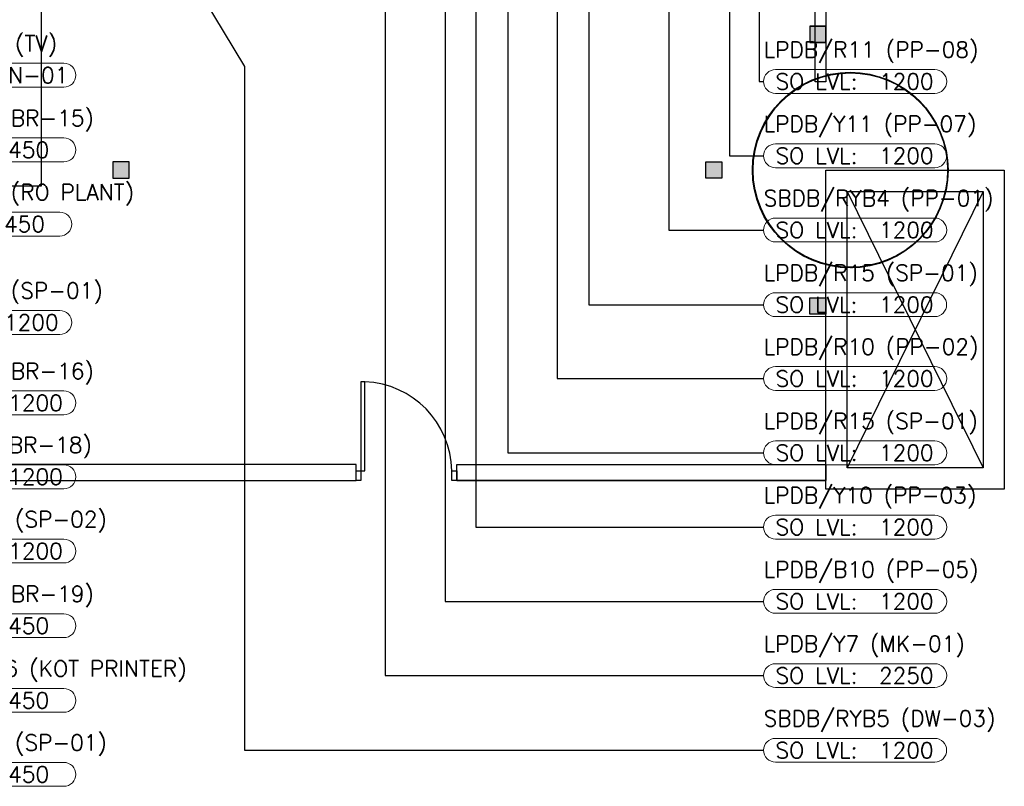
# Model space of a CAD drawing. Header units: millimetres. Extents: x -11575 to 52845, y -36266 to 23021.
# Tile 31 of 184: x 13565 to 22845, y 3363 to 10589. Entities that reach past the tile are written whole.
import ezdxf
from ezdxf.enums import TextEntityAlignment as Align

# ---------------------------------------------------------------- set-up
doc = ezdxf.new("R2010")
doc.units = ezdxf.units.MM
doc.header["$MEASUREMENT"] = 0
doc.layers.get('0').update_dxf_attribs({"lineweight": 5})
doc.layers.add('ELEC-SO-LVL-TAG', color=7, linetype='Continuous')
doc.layers.add('GREY SCALE', color=9, linetype='Continuous', true_color=0x808080)
doc.layers.add('GREYSCALE', color=9, linetype='Continuous', lineweight=0, true_color=0x808080)
doc.layers.add('M-MEP-ELLG-TEXT', color=7, linetype='Continuous', lineweight=20)
doc.styles.add('Oswald Light', font='txt')
doc.styles.add('ROMANS-100', font='romans.shx')
doc.styles.get("Standard").update_dxf_attribs({"font": 'romans.shx'})
doc.dimstyles.new('MDS-50', dxfattribs={"dimtxt": 100, "dimasz": 100, "dimexe": 50, "dimexo": 50, "dimgap": 25, "dimtad": 1, "dimdec": 0, "dimtxsty": 'Oswald Light', "dimcen": 0, "dimdle": 1.5875, "dimazin": 0, "dimtfac": 1, "dimtdec": 0, "dimtix": 1, "dimtmove": 0, "dimatfit": 0, "dimfxl": 1, "dimfrac": 2, "dimtolj": 1, "dimarcsym": 0})

# ---------------------------------------------------------------- blocks, each defined once
blk = doc.blocks.new('FLOOR PLAN')
at = {"layer": 'GREYSCALE', "lineweight": -2, "ltscale": 0.25}
h = blk.add_hatch(color=0, dxfattribs=at)
h.dxf.hatch_style = 1
h.paths.add_polyline_path([(21163.6, 10529.2), (21163.6, 10376.8), (21011.2, 10376.8), (21011.2, 10529.2)])
h = blk.add_hatch(color=0, dxfattribs=at)
h.dxf.hatch_style = 1
h.paths.add_polyline_path([(21164.3, 10525), (21164.3, 10373), (21012.4, 10373), (21012.4, 10525)])
h = blk.add_hatch(color=0, dxfattribs=at)
h.dxf.hatch_style = 1
h.paths.add_polyline_path([(14595.5, 9247.9), (14595.5, 9095.5), (14443.1, 9095.5), (14443.1, 9247.9)])
h = blk.add_hatch(color=0, dxfattribs=at)
h.dxf.hatch_style = 1
h.paths.add_polyline_path([(20031.9, 9095.5), (20184.3, 9095.5), (20184.3, 9247.9), (20031.9, 9247.9)])
h = blk.add_hatch(color=0, dxfattribs=at)
h.dxf.hatch_style = 1
h.paths.add_polyline_path([(21163.6, 7814.2), (21163.6, 7966.6), (21011.2, 7966.6), (21011.2, 7814.2)])
at = {"layer": 'GREYSCALE', "color": 0, "lineweight": -2, "ltscale": 0.25}
for p, q in [((13767.6, 12178.1), (13767.8, 9019.3)), ((21062, 10002.1), (21062, 12069.1)), ((21163.6, 12069.1), (21163.6, 10002.1)), ((21163.6, 10529.2), (21011.2, 10529.2)), ((21011.2, 10529.2), (21011.2, 10376.8)), ((21164.3, 10525), (21012.4, 10525)), ((21012.4, 10525), (21012.4, 10373)), ((21163.6, 10376.8), (21163.6, 10529.2)), ((21164.3, 10373), (21164.3, 10525)), ((21011.2, 10376.8), (21163.6, 10376.8)), ((21012.4, 10373), (21164.3, 10373)), ((21163.6, 10002.1), (21062, 10002.1)), ((14595.5, 9247.9), (14443.1, 9247.9)), ((14443.1, 9247.9), (14443.1, 9095.5)), ((14595.5, 9095.5), (14595.5, 9247.9)), ((20031.9, 9095.5), (20031.9, 9247.9)), ((20031.9, 9247.9), (20184.3, 9247.9)), ((20184.3, 9247.9), (20184.3, 9095.5)), ((14443.1, 9095.5), (14595.5, 9095.5)), ((20184.3, 9095.5), (20031.9, 9095.5)), ((21163.6, 6165.3), (21163.6, 9171.7)), ((21163.6, 9171.7), (22845.3, 9171.7)), ((21163.6, 6165.3), (21163.6, 9171.7)), ((21163.6, 9171.7), (22845.3, 9171.7)), ((21163.6, 6165.3), (21163.6, 9171.7)), ((21163.6, 9171.7), (22845.3, 9171.7)), ((22845.3, 9171.7), (22845.3, 6165.3)), ((22845.3, 9171.7), (22845.3, 6165.3)), ((22845.3, 9171.7), (22845.3, 6165.3)), ((13767.8, 9019.3), (13005.9, 9019.3)), ((21364, 6365.7), (21364, 8971.3)), ((21364, 8971.3), (22644.8, 8971.3)), ((22644.8, 8971.3), (21364, 6365.7)), ((21364, 8971.3), (22644.8, 6365.7)), ((21364, 6365.7), (21364, 8971.3)), ((21364, 8971.3), (22644.8, 8971.3)), ((22644.8, 8971.3), (21364, 6365.7)), ((21364, 8971.3), (22644.8, 6365.7)), ((21364, 6365.7), (21364, 8971.3)), ((21364, 8971.3), (22644.8, 8971.3)), ((22644.8, 8971.3), (21364, 6365.7)), ((21364, 8971.3), (22644.8, 6365.7)), ((22644.8, 8971.3), (22644.8, 6365.7)), ((22644.8, 8971.3), (22644.8, 6365.7)), ((22644.8, 8971.3), (22644.8, 6365.7)), ((21011.2, 7814.2), (21011.2, 7966.6)), ((21011.2, 7966.6), (21163.6, 7966.6)), ((21163.6, 7966.6), (21163.6, 7814.2)), ((21163.6, 7814.2), (21011.2, 7814.2)), ((21163.6, 6245.4), (21163.6, 6397.8)), ((22644.8, 6365.7), (21364, 6365.7)), ((22644.8, 6365.7), (21364, 6365.7)), ((22644.8, 6365.7), (21364, 6365.7)), ((11787.1, 6245.4), (16735.1, 6245.4)), ((17685.1, 6245.4), (21163.6, 6245.4)), ((22845.3, 6165.3), (21163.6, 6165.3)), ((22845.3, 6165.3), (21163.6, 6165.3)), ((22845.3, 6165.3), (21163.6, 6165.3))]:
    blk.add_line(p, q, dxfattribs=at)
at = {"layer": 'GREYSCALE', "color": 0, "lineweight": -2}
for p, q in [((16781.6, 7176.1), (16781.6, 6245.4)), ((16818.9, 7176.1), (16781.6, 7176.1)), ((16818.9, 6338.5), (16818.9, 7176.1)), ((16735.1, 6395.4), (11939.5, 6395.4)), ((16735.1, 6245.4), (16735.1, 6395.4)), ((16735.1, 6245.4), (16735.1, 6338.5)), ((16735.1, 6338.5), (16818.9, 6338.5)), ((17638.5, 6338.5), (17685.1, 6338.5)), ((17638.5, 6245.4), (17638.5, 6338.5)), ((17685.1, 6245.4), (17685.1, 6395.4)), ((17685.1, 6395.4), (21163.6, 6395.4)), ((17685.1, 6338.5), (17685.1, 6245.4)), ((21163.6, 6395.4), (21163.6, 6245.4)), ((11939.5, 6245.4), (16735.1, 6245.4)), ((16781.6, 6245.4), (16735.1, 6245.4)), ((17685.1, 6245.4), (17638.5, 6245.4)), ((21163.6, 6245.4), (17685.1, 6245.4))]:
    blk.add_line(p, q, dxfattribs=at)
for centre, radius in [((21392.9, 9171.7), 921.8), ((21394, 9171.7), 920.6)]:
    blk.add_circle(centre, radius, dxfattribs=at)
at = {"layer": 'GREYSCALE', "color": 0, "lineweight": -2, "ltscale": 0.25}
for centre, radius in [((21392.8, 9171.7), 920.5), ((21392.8, 9171.7), 920.5), ((21392.8, 9171.7), 920.5), ((21394, 9171.7), 916.3)]:
    blk.add_circle(centre, radius, dxfattribs=at)
at = {"layer": 'GREYSCALE', "color": 0, "lineweight": -2, "ltscale": 5}
blk.add_arc((16784.3, 6322.4), 854.3, 1.07804, 87.68214, dxfattribs=at)
blk = doc.blocks.new('ELEC-SO-LVL-EQP-TAG')
at = {"color": 0}
blk.add_lwpolyline([(75, 72.5), (1075, 72.5, -0.414214), (1150, -2.5), (1150, -2.5, -0.414214), (1075, -77.5), (75, -77.5, -0.414214), (0, -2.5), (0, -2.5, -0.414214)], format="xyb", close=True, dxfattribs=at)
at = {"color": 0, "insert": (75, -2.5), "char_height": 100, "attachment_point": 4}
blk.add_mtext_dynamic_manual_height_columns('{\\Fromans|c0;SO LVL:}', width=1015.069, gutter_width=1, heights=[0], dxfattribs=at)
at = {"color": 0, "style": 'ROMANS-100'}
for tag, p in [('SO-EQP', (0, 197.5)), ('SO-LVL', (725, -2.5))]:
    blk.add_attdef(tag, text='', height=100, dxfattribs=at).set_placement(p, align=Align.MIDDLE_LEFT)

msp = doc.modelspace()

# ---------------------------------------------------------------- block references
at = {"layer": 'GREY SCALE'}
msp.add_blockref('FLOOR PLAN', (0, 0), dxfattribs=at)
at = {"layer": 'M-MEP-ELLG-TEXT'}
ref = msp.add_blockref('ELEC-SO-LVL-EQP-TAG', (12369.3, 10069.3), dxfattribs=dict(at, xscale=1.5, yscale=1.5, zscale=1.5))
ref.add_attrib('SO-EQP', 'LPDB/R17 (TV)', dxfattribs={"layer": 'ELEC-SO-LVL-TAG', "height": 150, "style": 'ROMANS-100'}).set_placement((12369.2, 10365.5), align=Align.MIDDLE_LEFT)
ref.add_attrib('SO-LVL', 'N-01', dxfattribs={"layer": 'ELEC-SO-LVL-TAG', "height": 150, "style": 'ROMANS-100'}).set_placement((13456.7, 10065.5), align=Align.MIDDLE_LEFT)
ref = msp.add_blockref('ELEC-SO-LVL-EQP-TAG', (20577, 10010.5), dxfattribs=dict(at, xscale=1.5, yscale=1.5, zscale=1.5))
ref.add_attrib('SO-EQP', 'LPDB/R11 (PP-08)', dxfattribs={"layer": 'ELEC-SO-LVL-TAG', "height": 150, "style": 'ROMANS-100'}).set_placement((20576.9, 10306.7), align=Align.MIDDLE_LEFT)
ref.add_attrib('SO-LVL', '1200', dxfattribs={"layer": 'ELEC-SO-LVL-TAG', "height": 150, "style": 'ROMANS-100'}).set_placement((21664.4, 10006.7), align=Align.MIDDLE_LEFT)
ref = msp.add_blockref('ELEC-SO-LVL-EQP-TAG', (12369.2, 9365.5), dxfattribs=dict(at, xscale=1.5, yscale=1.5, zscale=1.5))
ref.add_attrib('SO-EQP', 'LPDB/B6 (BR-15)', dxfattribs={"layer": 'ELEC-SO-LVL-TAG', "height": 150, "style": 'ROMANS-100'}).set_placement((12369.2, 9661.6), align=Align.MIDDLE_LEFT)
ref.add_attrib('SO-LVL', '450', dxfattribs={"layer": 'ELEC-SO-LVL-TAG', "height": 150, "style": 'ROMANS-100'}).set_placement((13456.7, 9361.6), align=Align.MIDDLE_LEFT)
ref = msp.add_blockref('ELEC-SO-LVL-EQP-TAG', (20577, 9310.5), dxfattribs=dict(at, xscale=1.5, yscale=1.5, zscale=1.5))
ref.add_attrib('SO-EQP', 'LPDB/Y11 (PP-07)', dxfattribs={"layer": 'ELEC-SO-LVL-TAG', "height": 150, "style": 'ROMANS-100'}).set_placement((20576.9, 9606.7), align=Align.MIDDLE_LEFT)
ref.add_attrib('SO-LVL', '1200', dxfattribs={"layer": 'ELEC-SO-LVL-TAG', "height": 150, "style": 'ROMANS-100'}).set_placement((21664.4, 9306.7), align=Align.MIDDLE_LEFT)
ref = msp.add_blockref('ELEC-SO-LVL-EQP-TAG', (12330.1, 8666.6), dxfattribs=dict(at, xscale=1.5, yscale=1.5, zscale=1.5))
ref.add_attrib('SO-EQP', 'LPDB/R12 (RO PLANT)', dxfattribs={"layer": 'ELEC-SO-LVL-TAG', "height": 150, "style": 'ROMANS-100'}).set_placement((12330, 8962.7), align=Align.MIDDLE_LEFT)
ref.add_attrib('SO-LVL', '450', dxfattribs={"layer": 'ELEC-SO-LVL-TAG', "height": 150, "style": 'ROMANS-100'}).set_placement((13417.5, 8662.7), align=Align.MIDDLE_LEFT)
ref = msp.add_blockref('ELEC-SO-LVL-EQP-TAG', (20577, 8610.5), dxfattribs=dict(at, xscale=1.5, yscale=1.5, zscale=1.5))
ref.add_attrib('SO-EQP', 'SBDB/RYB4 (PP-01)', dxfattribs={"layer": 'ELEC-SO-LVL-TAG', "height": 150, "style": 'ROMANS-100'}).set_placement((20576.9, 8906.7), align=Align.MIDDLE_LEFT)
ref.add_attrib('SO-LVL', '1200', dxfattribs={"layer": 'ELEC-SO-LVL-TAG', "height": 150, "style": 'ROMANS-100'}).set_placement((21664.4, 8606.7), align=Align.MIDDLE_LEFT)
ref = msp.add_blockref('ELEC-SO-LVL-EQP-TAG', (20576.9, 7906.7), dxfattribs=dict(at, xscale=1.5, yscale=1.5, zscale=1.5))
ref.add_attrib('SO-EQP', 'LPDB/R15 (SP-01)', dxfattribs={"layer": 'ELEC-SO-LVL-TAG', "height": 150, "style": 'ROMANS-100'}).set_placement((20576.9, 8202.9), align=Align.MIDDLE_LEFT)
ref.add_attrib('SO-LVL', '1200', dxfattribs={"layer": 'ELEC-SO-LVL-TAG', "height": 150, "style": 'ROMANS-100'}).set_placement((21664.4, 7902.9), align=Align.MIDDLE_LEFT)
ref = msp.add_blockref('ELEC-SO-LVL-EQP-TAG', (12330.2, 7739.6), dxfattribs=dict(at, xscale=1.5, yscale=1.5, zscale=1.5))
ref.add_attrib('SO-EQP', 'LPDB/B13 (SP-01)', dxfattribs={"layer": 'ELEC-SO-LVL-TAG', "height": 150, "style": 'ROMANS-100'}).set_placement((12330.1, 8035.8), align=Align.MIDDLE_LEFT)
ref.add_attrib('SO-LVL', '1200', dxfattribs={"layer": 'ELEC-SO-LVL-TAG', "height": 150, "style": 'ROMANS-100'}).set_placement((13417.6, 7735.8), align=Align.MIDDLE_LEFT)
ref = msp.add_blockref('ELEC-SO-LVL-EQP-TAG', (20577, 7210.5), dxfattribs=dict(at, xscale=1.5, yscale=1.5, zscale=1.5))
ref.add_attrib('SO-EQP', 'LPDB/R10 (PP-02)', dxfattribs={"layer": 'ELEC-SO-LVL-TAG', "height": 150, "style": 'ROMANS-100'}).set_placement((20576.9, 7506.7), align=Align.MIDDLE_LEFT)
ref.add_attrib('SO-LVL', '1200', dxfattribs={"layer": 'ELEC-SO-LVL-TAG', "height": 150, "style": 'ROMANS-100'}).set_placement((21664.4, 7206.7), align=Align.MIDDLE_LEFT)
ref = msp.add_blockref('ELEC-SO-LVL-EQP-TAG', (12369.2, 6980.8), dxfattribs=dict(at, xscale=1.5, yscale=1.5, zscale=1.5))
ref.add_attrib('SO-EQP', 'LPDB/R6 (BR-16)', dxfattribs={"layer": 'ELEC-SO-LVL-TAG', "height": 150, "style": 'ROMANS-100'}).set_placement((12369.1, 7277), align=Align.MIDDLE_LEFT)
ref.add_attrib('SO-LVL', '1200', dxfattribs={"layer": 'ELEC-SO-LVL-TAG', "height": 150, "style": 'ROMANS-100'}).set_placement((13456.6, 6977), align=Align.MIDDLE_LEFT)
ref = msp.add_blockref('ELEC-SO-LVL-EQP-TAG', (20577, 6510.5), dxfattribs=dict(at, xscale=1.5, yscale=1.5, zscale=1.5))
ref.add_attrib('SO-EQP', 'LPDB/R15 (SP-01)', dxfattribs={"layer": 'ELEC-SO-LVL-TAG', "height": 150, "style": 'ROMANS-100'}).set_placement((20576.9, 6806.7), align=Align.MIDDLE_LEFT)
ref.add_attrib('SO-LVL', '1200', dxfattribs={"layer": 'ELEC-SO-LVL-TAG', "height": 150, "style": 'ROMANS-100'}).set_placement((21664.4, 6506.7), align=Align.MIDDLE_LEFT)
ref = msp.add_blockref('ELEC-SO-LVL-EQP-TAG', (12369.2, 6284.6), dxfattribs=dict(at, xscale=1.5, yscale=1.5, zscale=1.5))
ref.add_attrib('SO-EQP', 'LPDB/Y6 (BR-18)', dxfattribs={"layer": 'ELEC-SO-LVL-TAG', "height": 150, "style": 'ROMANS-100'}).set_placement((12369.2, 6580.8), align=Align.MIDDLE_LEFT)
ref.add_attrib('SO-LVL', '1200', dxfattribs={"layer": 'ELEC-SO-LVL-TAG', "height": 150, "style": 'ROMANS-100'}).set_placement((13456.7, 6280.8), align=Align.MIDDLE_LEFT)
ref = msp.add_blockref('ELEC-SO-LVL-EQP-TAG', (20577, 5810.5), dxfattribs=dict(at, xscale=1.5, yscale=1.5, zscale=1.5))
ref.add_attrib('SO-EQP', 'LPDB/Y10 (PP-03)', dxfattribs={"layer": 'ELEC-SO-LVL-TAG', "height": 150, "style": 'ROMANS-100'}).set_placement((20576.9, 6106.7), align=Align.MIDDLE_LEFT)
ref.add_attrib('SO-LVL', '1200', dxfattribs={"layer": 'ELEC-SO-LVL-TAG', "height": 150, "style": 'ROMANS-100'}).set_placement((21664.4, 5806.7), align=Align.MIDDLE_LEFT)
ref = msp.add_blockref('ELEC-SO-LVL-EQP-TAG', (12369.2, 5584.6), dxfattribs=dict(at, xscale=1.5, yscale=1.5, zscale=1.5))
ref.add_attrib('SO-EQP', 'LPDB/R14 (SP-02)', dxfattribs={"layer": 'ELEC-SO-LVL-TAG', "height": 150, "style": 'ROMANS-100'}).set_placement((12369.2, 5880.8), align=Align.MIDDLE_LEFT)
ref.add_attrib('SO-LVL', '1200', dxfattribs={"layer": 'ELEC-SO-LVL-TAG', "height": 150, "style": 'ROMANS-100'}).set_placement((13456.7, 5580.8), align=Align.MIDDLE_LEFT)
ref = msp.add_blockref('ELEC-SO-LVL-EQP-TAG', (20577, 5110.5), dxfattribs=dict(at, xscale=1.5, yscale=1.5, zscale=1.5))
ref.add_attrib('SO-EQP', 'LPDB/B10 (PP-05)', dxfattribs={"layer": 'ELEC-SO-LVL-TAG', "height": 150, "style": 'ROMANS-100'}).set_placement((20576.9, 5406.7), align=Align.MIDDLE_LEFT)
ref.add_attrib('SO-LVL', '1200', dxfattribs={"layer": 'ELEC-SO-LVL-TAG', "height": 150, "style": 'ROMANS-100'}).set_placement((21664.4, 5106.7), align=Align.MIDDLE_LEFT)
ref = msp.add_blockref('ELEC-SO-LVL-EQP-TAG', (12369.2, 4880.8), dxfattribs=dict(at, xscale=1.5, yscale=1.5, zscale=1.5))
ref.add_attrib('SO-EQP', 'LPDB/R7 (BR-19)', dxfattribs={"layer": 'ELEC-SO-LVL-TAG', "height": 150, "style": 'ROMANS-100'}).set_placement((12369.1, 5177), align=Align.MIDDLE_LEFT)
ref.add_attrib('SO-LVL', '450', dxfattribs={"layer": 'ELEC-SO-LVL-TAG', "height": 150, "style": 'ROMANS-100'}).set_placement((13456.6, 4877), align=Align.MIDDLE_LEFT)
ref = msp.add_blockref('ELEC-SO-LVL-EQP-TAG', (20577, 4410.5), dxfattribs=dict(at, xscale=1.5, yscale=1.5, zscale=1.5))
ref.add_attrib('SO-EQP', 'LPDB/Y7 (MK-01)', dxfattribs={"layer": 'ELEC-SO-LVL-TAG', "height": 150, "style": 'ROMANS-100'}).set_placement((20576.9, 4706.7), align=Align.MIDDLE_LEFT)
ref.add_attrib('SO-LVL', '2250', dxfattribs={"layer": 'ELEC-SO-LVL-TAG', "height": 150, "style": 'ROMANS-100'}).set_placement((21664.4, 4406.7), align=Align.MIDDLE_LEFT)
ref = msp.add_blockref('ELEC-SO-LVL-EQP-TAG', (12369.1, 4177), dxfattribs=dict(at, xscale=1.5, yscale=1.5, zscale=1.5))
ref.add_attrib('SO-EQP', 'UPS DB/C6 (KOT PRINTER)', dxfattribs={"layer": 'ELEC-SO-LVL-TAG', "height": 150, "style": 'ROMANS-100'}).set_placement((12369, 4473.2), align=Align.MIDDLE_LEFT)
ref.add_attrib('SO-LVL', '450', dxfattribs={"layer": 'ELEC-SO-LVL-TAG', "height": 150, "style": 'ROMANS-100'}).set_placement((13456.5, 4173.2), align=Align.MIDDLE_LEFT)
ref = msp.add_blockref('ELEC-SO-LVL-EQP-TAG', (20576.9, 3706.7), dxfattribs=dict(at, xscale=1.5, yscale=1.5, zscale=1.5))
ref.add_attrib('SO-EQP', 'SBDB/RYB5 (DW-03)', dxfattribs={"layer": 'ELEC-SO-LVL-TAG', "height": 150, "style": 'ROMANS-100'}).set_placement((20576.9, 4002.9), align=Align.MIDDLE_LEFT)
ref.add_attrib('SO-LVL', '1200', dxfattribs={"layer": 'ELEC-SO-LVL-TAG', "height": 150, "style": 'ROMANS-100'}).set_placement((21664.4, 3702.9), align=Align.MIDDLE_LEFT)
ref = msp.add_blockref('ELEC-SO-LVL-EQP-TAG', (12369.2, 3479.7), dxfattribs=dict(at, xscale=1.5, yscale=1.5, zscale=1.5))
ref.add_attrib('SO-EQP', 'LPDB/B13 (SP-01)', dxfattribs={"layer": 'ELEC-SO-LVL-TAG', "height": 150, "style": 'ROMANS-100'}).set_placement((12369.2, 3775.9), align=Align.MIDDLE_LEFT)
ref.add_attrib('SO-LVL', '450', dxfattribs={"layer": 'ELEC-SO-LVL-TAG', "height": 150, "style": 'ROMANS-100'}).set_placement((13456.7, 3475.9), align=Align.MIDDLE_LEFT)

# ---------------------------------------------------------------- leaders
for points in [[(15011.9, 11263.2), (15683.2, 10147.5), (15683.2, 3702.9), (20576.9, 3702.9)], [(17008.2, 11256.6), (17008.2, 4406.7), (20576.9, 4406.7)], [(17574.3, 11258.1), (17574.3, 5106.7), (20576.9, 5106.7)], [(17865.6, 11256.6), (17865.6, 5806.7), (20576.9, 5806.7)], [(18165.6, 11258.3), (18165.6, 6506.7), (20576.9, 6506.7)], [(18629.3, 11258.1), (18629.3, 7206.7), (20576.9, 7206.7)], [(18929.3, 11258.1), (18929.3, 7902.9), (20576.9, 7902.9)], [(19682.4, 11265.7, -13489.4), (19682.4, 8606.7, -13489.4), (20576.9, 8606.7, -13489.4)], [(20253.7, 11262.2), (20253.7, 9306.7), (20576.9, 9306.7)], [(20533.7, 11267), (20533.7, 10006.7), (20576.9, 10006.7)]]:
    msp.add_leader(points, dimstyle='MDS-50', override={"dimasz": 150, "dimtad": 0}, dxfattribs=at)

doc.saveas('drawing.dxf')
